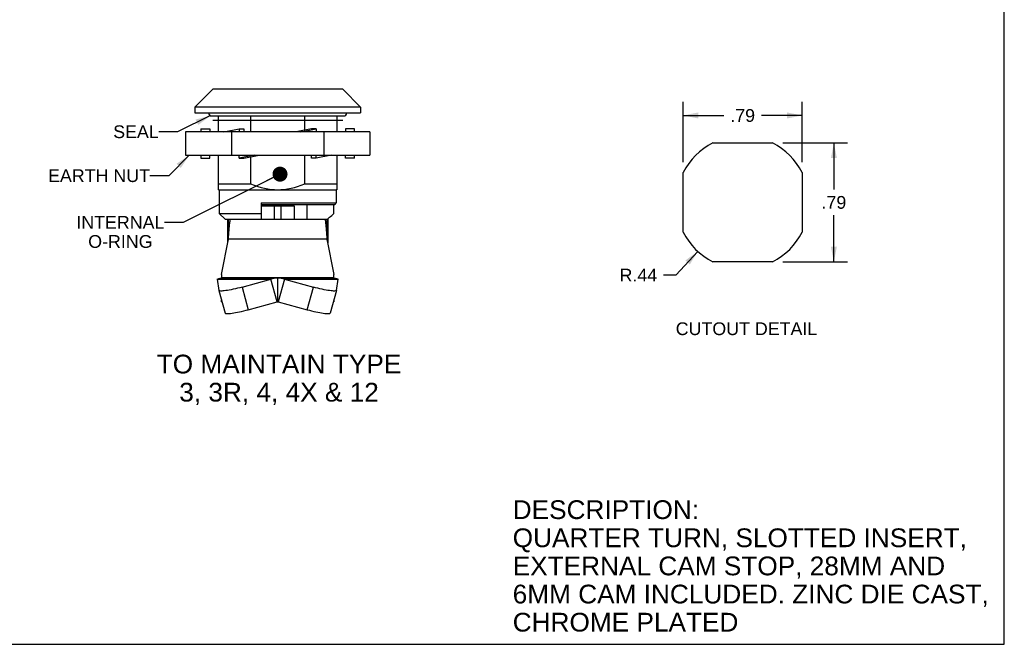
# Model space of a CAD drawing. Header units: inches. Extents: x 0 to 11, y 0 to 8.5.
# Tile 2 of 3: x 4.4 to 11, y 0 to 4.2. Entities that reach past the tile are written whole.
import ezdxf

# ---------------------------------------------------------------- set-up
doc = ezdxf.new("R2010")
doc.units = ezdxf.units.IN
doc.header["$LTSCALE"] = 0.605
doc.header["$MEASUREMENT"] = 0
doc.layers.get('0').update_dxf_attribs({"linetype": 'CONTINUOUS'})
doc.layers.add('02___PRT_ALL_AXES', color=7, linetype='CONTINUOUS')
doc.styles.get("Standard").update_dxf_attribs({"font": 'arial.ttf'})
doc.dimstyles.new('DIMSTYLE_1', dxfattribs={"dimtxt": 0.085, "dimasz": 0.1, "dimexe": 0.09, "dimexo": 0.07, "dimgap": 0.0425, "dimtad": 0, "dimtih": 1, "dimtoh": 1, "dimzin": 4, "dimdsep": 46, "dimtxsty": 'Standard', "dimblk": '_FILLED', "dimblk1": '_FILLED', "dimblk2": '_FILLED', "dimcen": 0.09, "dimazin": 1, "dimtfac": 1, "dimtofl": 0, "dimtmove": 0, "dimatfit": 3, "dimldrblk": '_FILLED', "dimfxl": 0, "dimtolj": 1, "dimtzin": 4, "dimarcsym": 0})
doc.dimstyles.new('DIMSTYLE_2', dxfattribs={"dimtxt": 0.085, "dimasz": 0.1, "dimexe": 0.09, "dimexo": 0.07, "dimgap": 0.09, "dimtad": 0, "dimtih": 1, "dimtoh": 1, "dimzin": 4, "dimdsep": 46, "dimtxsty": 'Standard', "dimblk": '_FILLED', "dimblk1": '_FILLED', "dimblk2": '_FILLED', "dimcen": 0.09, "dimazin": 1, "dimtfac": 1, "dimtofl": 0, "dimtmove": 0, "dimatfit": 3, "dimldrblk": '_FILLED', "dimfxl": 0, "dimtolj": 1, "dimtzin": 4, "dimarcsym": 0})
doc.dimstyles.get("Standard").update_dxf_attribs({"dimtxt": 0.085, "dimasz": 0.1, "dimexe": 0.09, "dimexo": 0.07, "dimgap": 0.09, "dimtad": 0, "dimtih": 1, "dimtoh": 1, "dimzin": 4, "dimdsep": 46, "dimtxsty": 'Standard', "dimblk": '_FILLED', "dimblk1": '_FILLED', "dimblk2": '_FILLED', "dimcen": 0.09, "dimazin": 1, "dimtp": 0.01, "dimtm": 0.01, "dimtfac": 1, "dimtofl": 0, "dimtmove": 0, "dimatfit": 3, "dimldrblk": '_FILLED', "dimfxl": 0, "dimtolj": 1, "dimtzin": 4, "dimarcsym": 0})

# ---------------------------------------------------------------- blocks, each defined once
blk = doc.blocks.new('_FILLED')
at = {"color": 0, "linetype": 'ByBlock'}
blk.add_solid([(0, 0), (-1, 0.2), (-1, -0.2)], dxfattribs=at)
blk = doc.blocks.new('*D2')
at = {"color": 2, "linetype": 'Continuous'}
for p, q in [((9.5252, 3.3419), (9.9544, 3.3419)), ((9.8644, 3.3419), (9.8644, 3.0309)), ((9.8644, 2.5499), (9.8644, 2.8609)), ((9.5252, 2.5499), (9.9544, 2.5499))]:
    blk.add_line(p, q, dxfattribs=at)
at = {"color": 2, "linetype": 'Continuous', "xscale": 0.1, "yscale": 0.1, "zscale": 0.1}
for p, rotation in [((9.8644, 3.3419), 90), ((9.8644, 2.5499), 270)]:
    blk.add_blockref('_FILLED', p, dxfattribs=dict(at, rotation=rotation))
at = {"color": 2, "linetype": 'Continuous', "insert": (9.8644, 2.9884), "char_height": 0.085, "width": 0.164944, "attachment_point": 2, "line_spacing_factor": 0.9}
blk.add_mtext('.79', dxfattribs=at)
blk = doc.blocks.new('*D3')
at = {"color": 2, "linetype": 'Continuous'}
for p, q in [((8.8606, 3.2145), (8.8606, 3.6153)), ((9.6526, 3.2145), (9.6526, 3.6153)), ((8.8606, 3.5253), (9.1316, 3.5253)), ((9.6526, 3.5253), (9.3816, 3.5253))]:
    blk.add_line(p, q, dxfattribs=at)
at = {"color": 2, "linetype": 'Continuous', "xscale": 0.1, "yscale": 0.1, "zscale": 0.1, "rotation": 180}
blk.add_blockref('_FILLED', (8.8606, 3.5253), dxfattribs=at)
at = {"color": 2, "linetype": 'Continuous', "xscale": 0.1, "yscale": 0.1, "zscale": 0.1}
blk.add_blockref('_FILLED', (9.6526, 3.5253), dxfattribs=at)
at = {"color": 2, "linetype": 'Continuous', "insert": (9.2566, 3.5678), "char_height": 0.085, "width": 0.164944, "attachment_point": 2, "line_spacing_factor": 0.9}
blk.add_mtext('.79', dxfattribs=at)
blk = doc.blocks.new('*D4')
at = {"color": 2, "linetype": 'Continuous'}
for p, q in [((8.9573, 2.6193), (8.8122, 2.4611)), ((8.8122, 2.4611), (8.7297, 2.4611))]:
    blk.add_line(p, q, dxfattribs=at)
at = {"color": 2, "linetype": 'Continuous', "xscale": 0.1, "yscale": 0.1, "zscale": 0.1, "rotation": 47.4918312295}
blk.add_blockref('_FILLED', (8.9573, 2.6193), dxfattribs=at)
at = {"color": 2, "linetype": 'Continuous', "insert": (8.6872, 2.5036), "char_height": 0.085, "width": 0.250576, "attachment_point": 3, "line_spacing_factor": 0.9}
blk.add_mtext('R.44', dxfattribs=at)

msp = doc.modelspace()

# ---------------------------------------------------------------- linework, layer by layer
at = {"color": 7, "linetype": 'Continuous'}
for p, q in [((11, 0), (11, 8.5)), ((5.6072, 3.5816), (5.7253, 3.6997)), ((6.5914, 3.6997), (5.7253, 3.6997)), ((6.7095, 3.5816), (6.5914, 3.6997)), ((5.6072, 3.5816), (5.6072, 3.5422)), ((6.7095, 3.5816), (5.6072, 3.5816)), ((6.7095, 3.5816), (6.7095, 3.5422)), ((5.6072, 3.5422), (6.7095, 3.5422)), ((5.7253, 3.495), (6.5914, 3.495)), ((5.7647, 3.4172), (5.7647, 3.5222)), ((5.978, 3.5222), (5.978, 3.4172)), ((6.3388, 3.428), (6.3388, 3.5222)), ((6.5521, 3.5222), (6.5521, 3.4172)), ((5.5446, 3.4172), (5.5446, 3.2597)), ((6.7721, 3.4172), (5.5446, 3.4172)), ((5.6466, 3.4369), (5.6466, 3.4172)), ((5.6466, 3.4369), (5.7056, 3.4369)), ((5.7056, 3.4369), (5.7056, 3.4172)), ((5.8002, 3.4172), (5.9025, 3.4369)), ((5.8515, 3.4172), (5.8515, 3.2597)), ((5.9025, 3.4369), (5.9025, 3.4172)), ((5.9025, 3.4369), (5.932, 3.4369)), ((5.932, 3.4369), (5.932, 3.4172)), ((6.3847, 3.4369), (6.2825, 3.4172)), ((6.312, 3.4172), (6.4143, 3.4369)), ((6.4143, 3.4369), (6.3847, 3.4369)), ((6.4143, 3.4369), (6.4143, 3.4172)), ((6.4652, 3.4172), (6.4652, 3.2597)), ((6.6111, 3.4369), (6.6111, 3.4172)), ((6.6702, 3.4369), (6.6111, 3.4369)), ((6.6702, 3.4172), (6.6702, 3.4369)), ((6.7721, 3.4172), (6.7721, 3.2597)), ((5.5446, 3.2597), (6.7721, 3.2597)), ((5.6466, 3.2597), (5.6466, 3.24)), ((5.6466, 3.24), (5.7056, 3.24)), ((5.7056, 3.24), (5.7056, 3.2597)), ((5.7647, 3.0304), (5.7647, 3.2597)), ((5.9025, 3.24), (5.9025, 3.2597)), ((6.0047, 3.2597), (5.9025, 3.24)), ((5.9025, 3.24), (5.932, 3.24)), ((5.932, 3.24), (6.0343, 3.2597)), ((5.978, 3.2489), (5.978, 3.0698)), ((6.3388, 3.0698), (6.3388, 3.2597)), ((6.3847, 3.24), (6.3847, 3.2597)), ((6.4143, 3.24), (6.3847, 3.24)), ((6.4143, 3.24), (6.4143, 3.2597)), ((6.5166, 3.2597), (6.4143, 3.24)), ((6.5521, 3.2597), (6.5521, 3.0304)), ((6.6111, 3.24), (6.6111, 3.2597)), ((6.6702, 3.24), (6.6111, 3.24)), ((6.6702, 3.24), (6.6702, 3.2597)), ((5.7647, 3.0698), (5.978, 3.0698)), ((5.7647, 3.0304), (6.5481, 3.0304)), ((5.7686, 3.0304), (5.7686, 2.8729)), ((6.3388, 3.0698), (6.5521, 3.0698)), ((6.5481, 3.0304), (6.5481, 2.9438)), ((6.5521, 3.0304), (6.5481, 3.0304)), ((6.0481, 2.9438), (6.0481, 2.8729)), ((6.0481, 2.9438), (6.5481, 2.9438)), ((6.0481, 2.932), (6.5363, 2.932)), ((6.5322, 2.8729), (6.5322, 2.932)), ((5.808, 2.8335), (5.7686, 2.8729)), ((5.7686, 2.8729), (6.0481, 2.8729)), ((5.808, 2.8335), (5.8449, 2.8335)), ((0, 0), (11, 0))]:
    msp.add_line(p, q, dxfattribs=at)
at = {"color": 6, "linetype": 'Continuous'}
for p, q in [((6.2686, 2.9202), (6.0481, 2.9202)), ((6.056, 2.928), (6.2607, 2.928)), ((6.1347, 2.928), (6.1347, 2.8335)), ((6.182, 2.8335), (6.182, 2.928)), ((6.2686, 2.9202), (6.2686, 2.8335)), ((6.3532, 2.932), (6.3532, 2.8335)), ((5.8237, 2.8335), (5.8237, 2.6761)), ((5.8291, 2.8335), (5.8291, 2.6937)), ((5.8449, 2.8335), (6.493, 2.8335)), ((6.0481, 2.8729), (6.0481, 2.8335)), ((6.4876, 2.6937), (6.4876, 2.8335)), ((6.493, 2.8335), (6.493, 2.6761)), ((5.7843, 2.4643), (5.8304, 2.7002)), ((6.4863, 2.7002), (5.8304, 2.7002)), ((6.4863, 2.7002), (6.5324, 2.4643)), ((5.8237, 2.6761), (5.8257, 2.6761)), ((6.491, 2.6761), (6.493, 2.6761)), ((5.7562, 2.4341), (5.7662, 2.3594)), ((5.7562, 2.4341), (6.1137, 2.4341)), ((5.7843, 2.4643), (5.7843, 2.441)), ((5.7843, 2.4442), (6.5324, 2.4442)), ((6.5324, 2.441), (5.7843, 2.441)), ((5.9208, 2.3812), (6.1137, 2.4341)), ((6.1553, 2.2835), (6.1137, 2.4341)), ((6.1583, 2.2835), (6.1583, 2.441)), ((6.203, 2.4341), (6.1614, 2.2835)), ((6.203, 2.4341), (6.3959, 2.3812)), ((6.203, 2.4341), (6.5605, 2.4341)), ((6.5324, 2.441), (6.5324, 2.4643)), ((6.5504, 2.3594), (6.5605, 2.4341)), ((5.9208, 2.3812), (5.9624, 2.2306)), ((6.3543, 2.2306), (6.3959, 2.3812)), ((5.7663, 2.3591), (5.7662, 2.3594)), ((5.7663, 2.3591), (5.8079, 2.2085)), ((6.5504, 2.3591), (6.5088, 2.2085)), ((6.5504, 2.3594), (6.5504, 2.3591)), ((5.7843, 2.2835), (5.7843, 2.2939)), ((5.7843, 2.2835), (5.7872, 2.2835)), ((5.9624, 2.2306), (6.1553, 2.2835)), ((6.1553, 2.2835), (6.1614, 2.2835)), ((6.1614, 2.2835), (6.3543, 2.2306)), ((6.5295, 2.2835), (6.5324, 2.2835)), ((6.5324, 2.2939), (6.5324, 2.2835))]:
    msp.add_line(p, q, dxfattribs=at)
at = {"color": 7, "linetype": 'Continuous'}
for points in [[(5.978, 3.0698), (6.0022, 3.0603), (6.0255, 3.0522), (6.0477, 3.0456), (6.0695, 3.0403), (6.0923, 3.0359), (6.115, 3.0328), (6.1369, 3.0309), (6.1584, 3.0304)], [(6.1584, 3.0304), (6.1799, 3.031), (6.202, 3.0328), (6.2247, 3.036), (6.2475, 3.0404), (6.2693, 3.0457), (6.2914, 3.0523), (6.3147, 3.0603), (6.3388, 3.0698)], [(6.491, 2.8335), (6.4977, 2.8399), (6.5045, 2.8464), (6.5113, 2.8529), (6.5182, 2.8595), (6.5252, 2.8662), (6.5322, 2.8729)]]:
    msp.add_lwpolyline(points, dxfattribs=at)
at = {"color": 6, "linetype": 'Continuous'}
for points in [[(5.8304, 2.7002), (5.8314, 2.7158), (5.8324, 2.7311), (5.8335, 2.7458), (5.8345, 2.7597), (5.8356, 2.7728), (5.8366, 2.7848), (5.8376, 2.7958), (5.8387, 2.8055), (5.8397, 2.8139), (5.8407, 2.8209), (5.8418, 2.8264), (5.8428, 2.8303), (5.8439, 2.8327), (5.8449, 2.8335)], [(6.4718, 2.8335), (6.4728, 2.8327), (6.4739, 2.8303), (6.4749, 2.8264), (6.4759, 2.8209), (6.477, 2.8139), (6.478, 2.8055), (6.479, 2.7958), (6.4801, 2.7848), (6.4811, 2.7728), (6.4822, 2.7597), (6.4832, 2.7458), (6.4842, 2.7311), (6.4853, 2.7158), (6.4863, 2.7002)], [(5.7562, 2.4341), (5.7607, 2.4362), (5.7653, 2.4379), (5.77, 2.4392), (5.7748, 2.4402), (5.7795, 2.4408), (5.7843, 2.441)], [(6.1583, 2.441), (6.1508, 2.4408), (6.1433, 2.4402), (6.1358, 2.4392), (6.1284, 2.4379), (6.121, 2.4362), (6.1137, 2.4341)], [(6.203, 2.4341), (6.1957, 2.4362), (6.1883, 2.4379), (6.1809, 2.4392), (6.1734, 2.4402), (6.1659, 2.4408), (6.1583, 2.441)], [(6.5324, 2.441), (6.5371, 2.4408), (6.5419, 2.4402), (6.5467, 2.4392), (6.5513, 2.4379), (6.556, 2.4362), (6.5605, 2.4341)], [(5.9208, 2.3812), (5.9058, 2.3772), (5.891, 2.3735), (5.8765, 2.37), (5.8624, 2.3668), (5.8488, 2.364), (5.8359, 2.3615), (5.8238, 2.3593), (5.8126, 2.3576), (5.8024, 2.3563), (5.7933, 2.3554), (5.7855, 2.355), (5.7789, 2.355), (5.7736, 2.3555), (5.7697, 2.3563), (5.7673, 2.3577), (5.7663, 2.3591)], [(6.5504, 2.3591), (6.5494, 2.3577), (6.547, 2.3563), (6.5431, 2.3555), (6.5378, 2.355), (6.5312, 2.355), (6.5233, 2.3554), (6.5142, 2.3563), (6.5041, 2.3576), (6.4929, 2.3593), (6.4807, 2.3615), (6.4678, 2.364), (6.4543, 2.3668), (6.4402, 2.37), (6.4256, 2.3735), (6.4109, 2.3772), (6.3959, 2.3812)], [(5.8079, 2.2085), (5.8088, 2.2071), (5.8113, 2.2057), (5.8152, 2.2049), (5.8204, 2.2044), (5.8271, 2.2044), (5.8349, 2.2048), (5.844, 2.2057), (5.8542, 2.207), (5.8654, 2.2087), (5.8775, 2.2109), (5.8904, 2.2134), (5.904, 2.2162), (5.9181, 2.2194), (5.9326, 2.2229), (5.9474, 2.2266), (5.9624, 2.2306)], [(6.3543, 2.2306), (6.3693, 2.2266), (6.384, 2.2229), (6.3986, 2.2194), (6.4127, 2.2162), (6.4263, 2.2134), (6.4392, 2.2109), (6.4513, 2.2087), (6.4625, 2.207), (6.4727, 2.2057), (6.4817, 2.2048), (6.4896, 2.2044), (6.4962, 2.2044), (6.5015, 2.2049), (6.5054, 2.2057), (6.5078, 2.2071), (6.5088, 2.2085)]]:
    msp.add_lwpolyline(points, dxfattribs=at)
for centre, start, end in [((6.056, 2.9202), 89.99941, 175.16089), ((6.2607, 2.9202), 0, 90.00059)]:
    msp.add_arc(centre, 0.00787, start, end, dxfattribs=at)
at = {"color": 7, "linetype": 'Continuous'}
msp.add_arc((6.5363, 2.9438), 0.0118, 270, 360, dxfattribs=at)
at = {"layer": '02___PRT_ALL_AXES', "color": 7, "linetype": 'Continuous'}
msp.add_line((5.7189, 3.5222), (6.5989, 3.5222), dxfattribs=at)
at = {"layer": '02___PRT_ALL_AXES', "color": 3, "linetype": 'Continuous'}
for p, q in [((9.058, 3.3419), (9.4552, 3.3419)), ((8.8606, 2.7473), (8.8606, 3.1445)), ((9.6526, 3.1445), (9.6526, 2.7473)), ((9.4552, 2.5499), (9.058, 2.5499))]:
    msp.add_line(p, q, dxfattribs=at)
at = {"layer": '02___PRT_ALL_AXES', "color": 7, "linetype": 'Continuous'}
for centre, start, end in [((5.7189, 3.5422), 180, 270), ((6.5989, 3.5422), 270, 360)]:
    msp.add_arc(centre, 0.02, start, end, dxfattribs=at)
at = {"layer": '02___PRT_ALL_AXES', "color": 3, "linetype": 'Continuous'}
for start, end in [(116.63185, 153.36815), (26.63185, 63.36815), (206.63185, 243.36815), (296.63185, 333.36815)]:
    msp.add_arc((9.2566, 2.9459), 0.443, start, end, dxfattribs=at)

# ---------------------------------------------------------------- texts
at = {"color": 2, "linetype": 'Continuous', "line_spacing_factor": 0.9}
for s, insert, char_height, width, attachment_point in [('SEAL', (5.214, 3.4594), 0.085, 0.30303, 2), ('EARTH NUT', (4.968, 3.1664), 0.085, 0.678104, 2), ('INTERNAL\\PO-RING', (5.1101, 2.8553), 0.085, 0.586152, 2), ('CUTOUT DETAIL', (9.2821, 2.1462), 0.085, 0.941636, 2), ('TO MAINTAIN TYPE\\P3, 3R, 4, 4X & 12', (6.1673, 1.9307), 0.125, 1.625929, 2), ('DESCRIPTION:\\PQUARTER TURN, SLOTTED INSERT,\\PEXTERNAL CAM STOP, 28MM AND\\P6MM CAM INCLUDED. ZINC DIE CAST,\\PCHROME PLATED', (7.7243, 0.9601), 0.125, 3.165428, 1)]:
    msp.add_mtext(s, dxfattribs=dict(at, insert=insert, char_height=char_height, width=width, attachment_point=attachment_point))

# ---------------------------------------------------------------- dimensions: what is measured, and where the dimension line sits
at = {"color": 2, "linetype": 'Continuous'}
for base, p1, p2, angle, picture, middle in [((8.8606, 3.5253), (9.6526, 3.1445), (8.8606, 3.1445), 180, '*D3', (9.2591, 3.5249)), ((9.8644, 3.3419), (9.4552, 2.5499), (9.4552, 3.3419), 90, '*D2', (9.8669, 2.9454))]:
    dim = msp.add_linear_dim(base=base, p1=p1, p2=p2, angle=angle, dimstyle='DIMSTYLE_1', dxfattribs=at)
    dim.commit()
    dim.dimension.update_dxf_attribs({"geometry": picture, "text_midpoint": middle, "dimtype": 160})
dim = msp.add_radius_dim(center=(9.2566, 2.9459), mpoint=(8.9573, 2.6193), text='R<>', dimstyle='DIMSTYLE_2', override={"dimpost": '<>'}, dxfattribs=at)
dim.commit()
dim.dimension.update_dxf_attribs({"geometry": '*D4', "text_midpoint": (8.562, 2.4611), "dimtype": 164})

# ---------------------------------------------------------------- leaders
at = {"color": 2, "linetype": 'Continuous', "annotation_type": 0, "has_hookline": 1, "hookline_direction": 1}
for points, override, text_width in [([(5.7106, 3.524), (5.4905, 3.4169), (5.3655, 3.4169)], {"dimtad": 0}, 0.2941), ([(5.5696, 3.2597), (5.432, 3.1239), (5.307, 3.1239)], {"dimtad": 0}, 0.6677), ([(6.1739, 3.134), (5.5281, 2.8128), (5.4031, 2.8128)], {"dimtad": 0, "dimldrblk": 'DOT'}, 0.5719)]:
    msp.add_leader(points, dimstyle='Standard', override=override, dxfattribs=dict(at, text_width=text_width))

doc.saveas('drawing.dxf')
